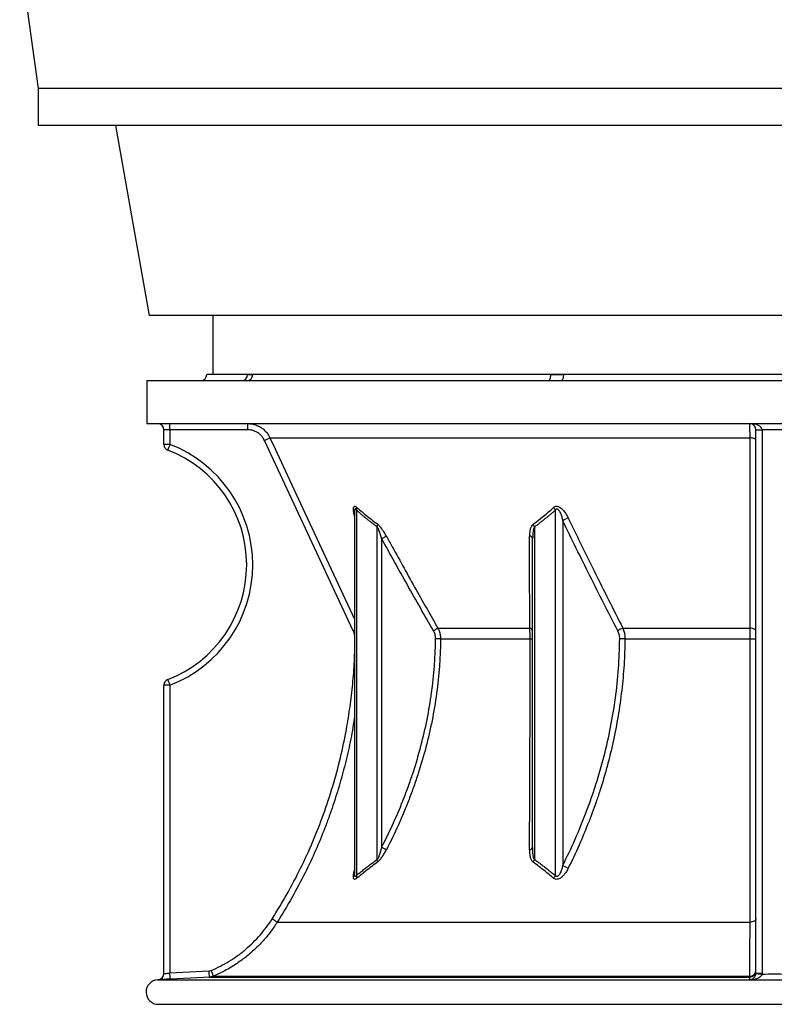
# Model space of a CAD drawing. Header units: millimetres. Extents: x 2079 to 3309, y 561 to 4041.
# Tile 1 of 8: x 2079 to 2694, y 561 to 1363. Entities that reach past the tile are written whole.
import ezdxf

# ---------------------------------------------------------------- set-up
doc = ezdxf.new("R2010")
doc.units = ezdxf.units.MM

msp = doc.modelspace()

# ---------------------------------------------------------------- linework, layer by layer
at = {"color": 7, "linetype": 'Continuous', "lineweight": 25}
for p, q in [((2078.53, 1416.67), (2093.53, 1306.67)), ((2093.53, 1306.67), (2093.53, 1276.67)), ((3293.53, 1306.67), (2093.53, 1306.67)), ((3293.53, 1276.67), (2093.53, 1276.67)), ((2156.72, 1276.67), (2184.03, 1121.78)), ((3203.03, 1121.78), (2184.03, 1121.78)), ((2236.03, 1121.78), (2236.03, 1073.78)), ((2182.03, 1068.78), (2182.03, 1033.78)), ((2182.03, 1068.78), (3205.03, 1068.78)), ((2264.13, 1073.78), (2231.03, 1073.78)), ((2268.4, 1073.78), (2264.13, 1073.78)), ((2511.39, 1073.78), (2268.4, 1073.78)), ((2521.71, 1073.78), (2511.39, 1073.78)), ((2865.34, 1073.78), (2521.71, 1073.78)), ((2182.03, 1033.78), (3205.03, 1033.78)), ((2200.96, 1028.78), (2196.03, 1028.78)), ((2196.03, 1016.86), (2196.03, 1028.78)), ((2200.96, 1028.78), (2200.96, 1016.86)), ((2264.43, 1028.78), (2200.96, 1028.78)), ((2678.53, 1028.78), (2683.53, 1028.78)), ((2678.53, 586.15), (2678.53, 1028.78)), ((2703.53, 1028.78), (2683.53, 1028.78)), ((2683.53, 1028.78), (2683.53, 586.15)), ((2350.43, 865.03), (2278.03, 1020.12)), ((2282.49, 1022.23), (2673.74, 1022.23)), ((2200.96, 1016.86), (2196.03, 1016.86)), ((2352.93, 963.38), (2352.93, 665.73)), ((2515.09, 665.73), (2515.09, 963.38)), ((2351.46, 961.97), (2351.46, 667.12)), ((2351.5, 961.87), (2351.5, 962.1)), ((2521.12, 954.66), (2521.12, 673.91)), ((2369.96, 678.82), (2369.96, 949.65)), ((2498.05, 949.65), (2498.05, 678.82)), ((2373.5, 940.07), (2373.5, 688.68)), ((2496.58, 688.68), (2496.58, 940.07)), ((2419.42, 867.14), (2494.25, 867.14)), ((2570.11, 867.14), (2673.79, 867.14)), ((2421.53, 858.51), (2494.54, 858.51)), ((2571.82, 858.51), (2673.82, 858.51)), ((2200.96, 820.71), (2196.03, 820.71)), ((2196.03, 585.78), (2196.03, 820.71)), ((2200.96, 820.71), (2200.96, 586.29)), ((2288.44, 627.66), (2673.73, 627.66)), ((2200.96, 586.29), (2232.92, 587.96)), ((2678.51, 585.8), (2678.53, 586.15)), ((2678.53, 586.15), (2683.53, 586.15)), ((2683.53, 586.15), (2683.5, 585.46)), ((2191.29, 580.78), (2191, 580.77)), ((2236.47, 583.74), (2233.11, 582.97)), ((2233.11, 582.97), (2673.54, 582.97)), ((2236.47, 583.74), (2673.61, 583.74)), ((2673.57, 580.52), (2673.54, 580.77)), ((2192.03, 560.78), (3195.03, 560.78))]:
    msp.add_line(p, q, dxfattribs=at)
at = {"color": 1, "linetype": 'Continuous', "lineweight": 25}
for p, q in [((2191, 580.77), (2673.54, 580.77)), ((2191.48, 560.78), (3195.57, 560.78))]:
    msp.add_line(p, q, dxfattribs=at)
at = {"color": 7, "linetype": 'Continuous', "lineweight": 25, "flags": 128}
for points in [[(2509.42, 1068.78), (2509.8, 1068.88), (2510.17, 1069.16), (2510.51, 1069.62), (2510.81, 1070.25), (2511.05, 1071), (2511.24, 1071.87), (2511.35, 1072.81), (2511.39, 1073.78)], [(2521.71, 1073.78), (2521.68, 1072.81), (2521.57, 1071.87), (2521.4, 1071), (2521.17, 1070.25), (2520.89, 1069.62), (2520.56, 1069.16), (2520.22, 1068.88), (2519.85, 1068.78)], [(2678.53, 1020.12), (2678.44, 1020.52), (2678.17, 1020.91), (2677.73, 1021.27), (2677.14, 1021.58), (2676.42, 1021.85), (2675.59, 1022.05), (2674.69, 1022.18), (2673.74, 1022.23)], [(2673.79, 867.14), (2673.79, 876.2), (2673.78, 912.44), (2673.74, 1022.23)], [(2373.5, 940.07), (2374.08, 940.39), (2374.65, 940.71), (2375.2, 941.01), (2375.72, 941.3), (2376.2, 941.56), (2376.64, 941.8), (2377.01, 942.01), (2377.33, 942.18)], [(2419.42, 867.14), (2419.1, 866.96), (2418.73, 866.74), (2418.31, 866.5), (2417.85, 866.23), (2417.35, 865.95), (2416.83, 865.65), (2416.3, 865.34), (2415.75, 865.03)], [(2678.53, 865.03), (2678.44, 865.43), (2678.17, 865.81), (2677.74, 866.17), (2677.15, 866.48), (2676.44, 866.75), (2675.62, 866.95), (2674.73, 867.08), (2673.79, 867.14)], [(2421.53, 858.51), (2421.15, 858.51), (2420.73, 858.51), (2420.26, 858.52), (2419.75, 858.53), (2419.22, 858.53), (2418.65, 858.54), (2418.08, 858.54), (2417.49, 858.55)], [(2571.82, 858.51), (2571.29, 858.51), (2570.75, 858.51), (2570.19, 858.52), (2569.63, 858.53), (2569.08, 858.53), (2568.54, 858.54), (2568.01, 858.54), (2567.52, 858.55)], [(2377.37, 686.67), (2377.05, 686.83), (2376.67, 687.03), (2376.23, 687.26), (2375.74, 687.51), (2375.22, 687.78), (2374.66, 688.07), (2374.08, 688.37), (2373.5, 688.68)], [(2678.53, 630.34), (2678.44, 629.83), (2678.17, 629.34), (2677.73, 628.89), (2677.13, 628.49), (2676.41, 628.15), (2675.58, 627.9), (2674.68, 627.73), (2673.73, 627.66)], [(2678.51, 585.8), (2678.61, 585.8), (2678.9, 585.78), (2679.36, 585.74), (2679.98, 585.7), (2680.74, 585.65), (2681.6, 585.59), (2682.53, 585.53), (2683.5, 585.46)], [(2233.11, 582.97), (2223.12, 582.44), (2201.15, 581.29)], [(2673.54, 580.77), (2673.54, 581.15), (2673.54, 582.97)]]:
    msp.add_lwpolyline(points, dxfattribs=at)
at = {"color": 1, "linetype": 'Continuous', "lineweight": 25, "flags": 128}
for points in [[(2282.49, 1022.23), (2286.72, 1013.17), (2303.64, 976.93), (2351.46, 874.48)], [(2351.46, 865.51), (2351.28, 865.43), (2350.43, 865.03)]]:
    msp.add_lwpolyline(points, dxfattribs=at)
at = {"color": 7, "linetype": 'Continuous', "lineweight": 25}
for centre, radius, start, end in [((2226.03, 1073.78), 5, 270, 0), ((2259.3, 1073.61), 4.83, 272.20491, 2.04613), ((2263.6, 1073.59), 4.81, 272.51355, 2.30944), ((2191.03, 1028.78), 5, 0, 90), ((2111.37, 1030.03), 89.6, 359.20102, 2.39919), ((2174.84, 1030.03), 89.6, 359.20102, 2.39919), ((2673.53, 1028.78), 5, 0, 90), ((2185.44, 1221.3), 221.47, 294.71358, 295.99036), ((2201.03, 1016.86), 5, 180, 249.07517), ((2289.42, 981.7), 95.19, 158.32864, 161.32374), ((2163.53, 918.78), 100, 290.92483, 69.07517), ((2163.46, 918.78), 105, 290.92483, 69.07517), ((2348.54, 965.47), 4.86, 334.57645, 0.3235), ((2507.94, 960.12), 7.85, 24.52574, 43.17175), ((2531.32, 938.79), 18.86, 107.5881, 122.7316), ((2365.02, 951.52), 5.28, 339.28752, 2.65404), ((2490.89, 947.04), 7.62, 20.05048, 38.31645), ((2493.79, 939.29), 2.91, 15.6688, 85.73247), ((2493.88, 864.38), 2.78, 13.35706, 82.3626), ((2576.25, 849.94), 18.27, 109.65837, 124.30674), ((2494.86, 889.89), 31.39, 269.40224, 273.14212), ((2674.95, 985.04), 126.54, 269.48761, 271.61938), ((2201.03, 820.71), 5, 110.92483, 180), ((2289.4, 855.85), 95.17, 198.67606, 201.6718), ((2493.86, 689.51), 2.85, 273.32635, 342.95116), ((2365.02, 676.96), 5.29, 357.19644, 20.63313), ((2490.88, 681.42), 7.62, 321.70311, 340.03184), ((2531.29, 689.15), 18.32, 236.28371, 251.92394), ((2348.44, 663.76), 4.9, 356.41805, 23.639), ((2507.89, 668.73), 7.79, 317.42717, 337.35778), ((2191.78, 482.6), 174.32, 56.32185, 57.9455), ((2191.03, 585.78), 5, 272.9864, 360), ((2191.03, 585.78), 5, 295.37631, 0), ((2111.26, 580.34), 89.89, 0.60728, 3.7925), ((2143.19, 582.01), 89.93, 0.60749, 3.7916), ((2144.07, 548.87), 98.76, 20.67546, 23.56096), ((2673.53, 587.96), 5, 270.09083, 359.96089), ((2673.72, 588.55), 4.81, 268.6734, 357.61807), ((2191.53, 570.78), 10, 93, 269.75722), ((2673.53, 585.78), 5.01, 270.11924, 279.36339), ((2674.41, 579.37), 1.47, 61.34493, 92.83338), ((2192.03, 688.78), 128, 269.75722, 270)]:
    msp.add_arc(centre, radius, start, end, dxfattribs=at)
at = {"color": 1, "linetype": 'Continuous', "lineweight": 25}
msp.add_arc((2191.03, 585.78), 5, 272.99999, 295.37631, dxfattribs=at)
at = {"color": 7, "linetype": 'Continuous', "lineweight": 25}
msp.add_ellipse((2673.53, 1028.78), major_axis=(10, 0), ratio=0.5, start_param=0, end_param=1.570796, dxfattribs=at)
for points, knots in [([(2264.13, 1073.78), (2265.32, 1073.75), (2266.72, 1073.71), (2268.19, 1073.77), (2268.4, 1073.78)], [0, 0, 0, 0, 0.853464, 1, 1, 1, 1]), ([(2511.39, 1073.78), (2514.32, 1073.75), (2517.75, 1073.71), (2521.2, 1073.77), (2521.71, 1073.78)], [0, 0, 0, 0, 0.853463, 1, 1, 1, 1]), ([(2264.36, 1033.78), (2265.47, 1033.73), (2267.72, 1033.62), (2270.99, 1032.75), (2274.09, 1031.36), (2276.9, 1029.49), (2279.37, 1027.14), (2281.23, 1024.69), (2282.12, 1022.96), (2282.49, 1022.23)], [0, 0, 0, 0, 0.146682, 0.297619, 0.444313, 0.595265, 0.74192, 0.892836, 1, 1, 1, 1]), ([(2278.03, 1020.12), (2277.75, 1020.66), (2277.09, 1021.96), (2275.69, 1023.79), (2273.86, 1025.55), (2271.74, 1026.96), (2269.42, 1028), (2266.96, 1028.66), (2265.27, 1028.74), (2264.43, 1028.78)], [0, 0, 0, 0, 0.10715, 0.255922, 0.404695, 0.553522, 0.702351, 0.851175, 1, 1, 1, 1]), ([(2673.74, 1022.23), (2673.74, 1023.22), (2673.73, 1025.21), (2673.7, 1027.8), (2673.67, 1030.03), (2673.63, 1031.78), (2673.59, 1033.02), (2673.56, 1033.68), (2673.54, 1033.75), (2673.53, 1033.78)], [0, 0, 0, 0, 0.146516, 0.29728, 0.44377, 0.594501, 0.741091, 0.891928, 1, 1, 1, 1]), ([(2369.96, 949.65), (2369.61, 949.91), (2368.9, 950.42), (2367.85, 951.19), (2366.79, 951.98), (2365.73, 952.78), (2364.67, 953.6), (2363.6, 954.42), (2362.54, 955.26), (2361.48, 956.12), (2360.41, 956.98), (2359.35, 957.86), (2358.28, 958.75), (2357.21, 959.65), (2356.14, 960.56), (2355.07, 961.49), (2354, 962.43), (2353.28, 963.07), (2352.93, 963.38)], [0, 0, 0, 0, 0.060487, 0.121232, 0.182237, 0.243505, 0.305037, 0.366837, 0.428906, 0.491247, 0.553861, 0.616751, 0.679919, 0.743367, 0.807097, 0.871111, 0.935412, 1, 1, 1, 1]), ([(2353.4, 965.5), (2356.14, 963.03), (2358.92, 960.64), (2364.55, 956.06), (2367.4, 953.86), (2370.3, 951.77)], [0, 0, 0, 0, 0.5, 0.5, 1, 1, 1, 1]), ([(2515.09, 963.38), (2514.73, 963.07), (2514.01, 962.43), (2512.94, 961.49), (2511.87, 960.56), (2510.8, 959.65), (2509.73, 958.75), (2508.67, 957.86), (2507.6, 956.98), (2506.53, 956.12), (2505.47, 955.26), (2504.41, 954.42), (2503.34, 953.6), (2502.28, 952.78), (2501.22, 951.98), (2500.17, 951.19), (2499.11, 950.42), (2498.4, 949.91), (2498.05, 949.65)], [0, 0, 0, 0, 0.064588, 0.128889, 0.192903, 0.256633, 0.320081, 0.383249, 0.446139, 0.508753, 0.571094, 0.633163, 0.694963, 0.756495, 0.817763, 0.878768, 0.939513, 1, 1, 1, 1]), ([(2513.67, 965.5), (2514.03, 965.78), (2514.77, 966.34), (2516.21, 966.57), (2517.81, 966.2), (2519.78, 965.06), (2521.84, 962.97), (2523.78, 960.26), (2524.95, 958.14), (2525.52, 956.97), (2525.62, 956.77)], [0, 0, 0, 0, 0.0966178, 0.1938229, 0.2786763, 0.3918532, 0.5794966, 0.7706461, 0.9623077, 1, 1, 1, 1]), ([(2515.09, 963.38), (2515.21, 963.6), (2515.34, 963.8), (2515.6, 964.06), (2515.69, 964.14), (2515.89, 964.27), (2516, 964.31), (2516.24, 964.37), (2516.36, 964.37), (2516.61, 964.32), (2516.74, 964.28), (2516.97, 964.16), (2517.08, 964.08), (2517.29, 963.91), (2517.39, 963.82), (2517.67, 963.52), (2517.83, 963.3), (2518.15, 962.85), (2518.29, 962.62), (2518.69, 961.9), (2518.92, 961.41), (2519.36, 960.4), (2519.56, 959.89), (2519.92, 958.86), (2520.1, 958.34), (2520.58, 956.77), (2520.86, 955.72), (2521.12, 954.66)], [0, 0, 0, 0, 0.0625, 0.0625, 0.09375, 0.09375, 0.125, 0.125, 0.15625, 0.15625, 0.1875, 0.1875, 0.21875, 0.21875, 0.25, 0.25, 0.3125, 0.3125, 0.375, 0.375, 0.5, 0.5, 0.625, 0.625, 0.75, 0.75, 1, 1, 1, 1]), ([(2565.96, 865.03), (2558.3, 879.84), (2550.75, 894.73), (2535.82, 924.61), (2528.43, 939.61), (2521.12, 954.66)], [0, 0, 0, 0, 0.5, 0.5, 1, 1, 1, 1]), ([(2525.62, 956.77), (2527.03, 953.86), (2534.06, 939.32), (2548.72, 909.33), (2562.33, 882.49), (2570.11, 867.14)], [0, 0, 0, 0, 0.096711, 0.483557, 1, 1, 1, 1]), ([(2373.5, 940.07), (2373.21, 941.1), (2372.56, 943.37), (2371.54, 946.36), (2370.63, 948.58), (2370.1, 949.43), (2369.96, 949.65)], [0, 0, 0, 0, 0.306889, 0.678123, 0.917786, 1, 1, 1, 1]), ([(2377.33, 942.18), (2376.75, 943.22), (2375.43, 945.55), (2373.35, 948.61), (2371.51, 950.8), (2370.56, 951.55), (2370.3, 951.77)], [0, 0, 0, 0, 0.284647, 0.643358, 0.899224, 1, 1, 1, 1]), ([(2496.87, 951.77), (2496.37, 951.26), (2495.36, 950.23), (2494.56, 947.89), (2494.07, 945.2), (2494.03, 943.2), (2494, 942.18)], [0, 0, 0, 0, 0.217418, 0.446791, 0.720936, 1, 1, 1, 1]), ([(2498.05, 949.65), (2497.8, 949.13), (2497.24, 947.97), (2496.71, 944.73), (2496.64, 942.03), (2496.58, 940.07)], [0, 0, 0, 0, 0.1874369, 0.4128108, 1, 1, 1, 1]), ([(2415.75, 865.03), (2408.62, 877.48), (2394.36, 902.4), (2380.45, 927.51), (2373.5, 940.07)], [0, 0, 0, 0, 0.499976, 1, 1, 1, 1]), ([(2377.33, 942.18), (2378.94, 939.26), (2386.97, 924.66), (2400.91, 899.59), (2413.47, 877.58), (2419.42, 867.14)], [0, 0, 0, 0, 0.116222, 0.581113, 1, 1, 1, 1]), ([(2494.25, 867.14), (2494.24, 870.03), (2494.19, 884.49), (2494.1, 909.47), (2494.04, 931.67), (2494, 942.18)], [0, 0, 0, 0, 0.116222, 0.581114, 1, 1, 1, 1]), ([(2419.42, 867.14), (2419.88, 866.14), (2420.73, 864.3), (2421.42, 861.36), (2421.49, 859.47), (2421.53, 858.51)], [0, 0, 0, 0, 0.366145, 0.67901, 1, 1, 1, 1]), ([(2494.54, 858.51), (2494.53, 859.61), (2494.52, 861.66), (2494.41, 864.57), (2494.3, 866.28), (2494.25, 867.14)], [0, 0, 0, 0, 0.370502, 0.681439, 1, 1, 1, 1]), ([(2570.11, 867.14), (2570.5, 866.1), (2571.19, 864.23), (2571.74, 861.29), (2571.79, 859.44), (2571.82, 858.51)], [0, 0, 0, 0, 0.383659, 0.687919, 1, 1, 1, 1]), ([(2673.82, 858.51), (2673.82, 859.61), (2673.82, 861.86), (2673.81, 864.76), (2673.79, 866.47), (2673.79, 867.14)], [0, 0, 0, 0, 0.372687, 0.756166, 1, 1, 1, 1]), ([(2373.5, 688.68), (2380.34, 701.87), (2386.47, 715.38), (2393.21, 732.68), (2394.51, 736.17), (2397.01, 743.15), (2398.2, 746.65), (2401.63, 757.18), (2403.71, 764.24), (2409.31, 785.54), (2412.2, 799.9), (2416.21, 828.96), (2417.32, 843.67), (2417.49, 858.55)], [0, 0, 0, 0, 0.25, 0.25, 0.3125, 0.3125, 0.375, 0.375, 0.5, 0.5, 0.75, 0.75, 1, 1, 1, 1]), ([(2421.53, 858.51), (2421.36, 843.46), (2420.24, 828.6), (2416.23, 799.21), (2413.34, 784.69), (2407.72, 763.15), (2405.63, 756.01), (2402.19, 745.35), (2400.99, 741.81), (2398.49, 734.75), (2397.19, 731.23), (2394.48, 724.22), (2393.08, 720.74), (2390.18, 713.81), (2388.69, 710.37), (2384.07, 700.11), (2380.81, 693.35), (2377.37, 686.67)], [0, 0, 0, 0, 0.25, 0.25, 0.5, 0.5, 0.625, 0.625, 0.6875, 0.6875, 0.75, 0.75, 0.8125, 0.8125, 0.875, 0.875, 1, 1, 1, 1]), ([(2417.49, 858.55), (2417.5, 859.69), (2417.36, 860.8), (2416.92, 862.44), (2416.73, 862.98), (2416.29, 864.02), (2416.04, 864.53), (2415.75, 865.03)], [0, 0, 0, 0, 0.5, 0.5, 0.75, 0.75, 1, 1, 1, 1]), ([(2494.03, 686.67), (2494.1, 699.98), (2494.17, 713.61), (2494.25, 731.06), (2494.26, 734.57), (2494.29, 741.62), (2494.3, 745.17), (2494.33, 752.29), (2494.34, 755.87), (2494.37, 763.05), (2494.38, 766.65), (2494.44, 784.7), (2494.47, 799.27), (2494.52, 828.68), (2494.53, 843.52), (2494.54, 858.51)], [0, 0, 0, 0, 0.25, 0.25, 0.3125, 0.3125, 0.375, 0.375, 0.4375, 0.4375, 0.5, 0.5, 0.75, 0.75, 1, 1, 1, 1]), ([(2521.12, 673.91), (2528.23, 688.01), (2534.64, 702.49), (2541.71, 721.11), (2543.07, 724.86), (2545.05, 730.53), (2545.7, 732.42), (2546.96, 736.23), (2547.59, 738.14), (2550.62, 747.69), (2552.84, 755.39), (2558.8, 778.62), (2561.89, 794.3), (2566.16, 826.1), (2567.35, 842.21), (2567.52, 858.55)], [0, 0, 0, 0, 0.25, 0.25, 0.3125, 0.3125, 0.34375, 0.34375, 0.375, 0.375, 0.5, 0.5, 0.75, 0.75, 1, 1, 1, 1]), ([(2571.82, 858.51), (2571.64, 851.49), (2571.28, 837.43), (2569.31, 816.42), (2566.37, 795.53), (2562.37, 774.87), (2557.41, 754.54), (2552.55, 738.17), (2547.32, 722.58), (2541.79, 707.72), (2534.27, 689.71), (2528.58, 677.9), (2525.61, 671.74)], [0, 0, 0, 0, 0.107177, 0.214699, 0.322431, 0.430203, 0.537816, 0.645053, 0.69443, 0.793309, 0.892191, 1, 1, 1, 1]), ([(2567.52, 858.55), (2567.53, 859.69), (2567.4, 860.81), (2567, 862.45), (2566.83, 862.99), (2566.44, 864.03), (2566.21, 864.54), (2565.96, 865.03)], [0, 0, 0, 0, 0.5, 0.5, 0.75, 0.75, 1, 1, 1, 1]), ([(2673.73, 627.66), (2673.74, 634.14), (2673.75, 647.1), (2673.76, 667.32), (2673.77, 688.05), (2673.78, 709.27), (2673.79, 730.87), (2673.8, 748.94), (2673.8, 766.77), (2673.81, 784.34), (2673.81, 804.35), (2673.82, 823.2), (2673.82, 840.83), (2673.82, 852.62), (2673.82, 858.51)], [0, 0, 0, 0, 0.09344, 0.187134, 0.280957, 0.374779, 0.468472, 0.561912, 0.605999, 0.694301, 0.782603, 0.855059, 0.927544, 1, 1, 1, 1]), ([(2373.5, 688.68), (2373.27, 687.81), (2373.04, 686.95), (2372.55, 685.24), (2372.29, 684.39), (2371.73, 682.71), (2371.43, 681.88), (2370.93, 680.66), (2370.76, 680.26), (2370.48, 679.69), (2370.38, 679.51), (2370.18, 679.15), (2370.07, 678.98), (2369.96, 678.82)], [0, 0, 0, 0, 0.25, 0.25, 0.5, 0.5, 0.75, 0.75, 0.875, 0.875, 0.9375, 0.9375, 1, 1, 1, 1]), ([(2370.3, 676.7), (2370.64, 676.95), (2370.98, 677.25), (2371.65, 677.91), (2371.98, 678.28), (2372.63, 679.05), (2372.94, 679.45), (2373.56, 680.29), (2373.87, 680.72), (2374.75, 682.03), (2375.3, 682.93), (2376.37, 684.78), (2376.88, 685.71), (2377.37, 686.67)], [0, 0, 0, 0, 0.125, 0.125, 0.25, 0.25, 0.375, 0.375, 0.5, 0.5, 0.75, 0.75, 1, 1, 1, 1]), ([(2494.03, 686.67), (2494.02, 685.72), (2494.05, 684.77), (2494.21, 682.92), (2494.33, 682.02), (2494.62, 680.71), (2494.73, 680.28), (2495, 679.45), (2495.16, 679.05), (2495.53, 678.28), (2495.74, 677.92), (2496.24, 677.25), (2496.53, 676.94), (2496.87, 676.7)], [0, 0, 0, 0, 0.25, 0.25, 0.5, 0.5, 0.625, 0.625, 0.75, 0.75, 0.875, 0.875, 1, 1, 1, 1]), ([(2498.05, 678.82), (2497.91, 679.07), (2497.39, 679.98), (2496.92, 682.27), (2496.62, 685.32), (2496.6, 687.63), (2496.58, 688.68)], [0, 0, 0, 0, 0.093004, 0.330363, 0.695895, 1, 1, 1, 1]), ([(2352.93, 665.73), (2353.43, 666.13), (2354.42, 666.94), (2355.9, 668.14), (2357.38, 669.31), (2358.83, 670.46), (2360.27, 671.58), (2361.7, 672.69), (2363.11, 673.77), (2364.51, 674.82), (2365.89, 675.86), (2367.26, 676.87), (2368.62, 677.85), (2369.52, 678.5), (2369.96, 678.82)], [0, 0, 0, 0, 0.0892, 0.177327, 0.264384, 0.350372, 0.435292, 0.519147, 0.601938, 0.683667, 0.764335, 0.843946, 0.9225, 1, 1, 1, 1]), ([(2370.3, 676.7), (2367.06, 674.29), (2361.35, 670.03), (2355.76, 665.45), (2353.33, 663.45)], [0, 0, 0, 0, 0.565694, 1, 1, 1, 1]), ([(2513.63, 663.45), (2511.23, 665.45), (2505.72, 670.03), (2500.06, 674.29), (2496.87, 676.7)], [0, 0, 0, 0, 0.434305, 1, 1, 1, 1]), ([(2498.05, 678.82), (2498.46, 678.52), (2499.29, 677.93), (2500.54, 677.02), (2501.8, 676.09), (2503.07, 675.14), (2504.36, 674.18), (2505.66, 673.19), (2506.97, 672.18), (2508.29, 671.15), (2509.63, 670.11), (2510.97, 669.04), (2512.33, 667.95), (2513.71, 666.85), (2514.62, 666.1), (2515.09, 665.73)], [0, 0, 0, 0, 0.071501, 0.143901, 0.217199, 0.2914, 0.366503, 0.44251, 0.519423, 0.597243, 0.675972, 0.755611, 0.836161, 0.917624, 1, 1, 1, 1]), ([(2521.12, 673.91), (2520.87, 672.91), (2520.59, 671.91), (2520.1, 670.43), (2519.93, 669.93), (2519.56, 668.96), (2519.36, 668.47), (2518.91, 667.52), (2518.67, 667.06), (2518.26, 666.38), (2518.11, 666.17), (2517.8, 665.76), (2517.63, 665.56), (2517.25, 665.21), (2517.04, 665.05), (2516.69, 664.9), (2516.57, 664.86), (2516.34, 664.83), (2516.22, 664.83), (2515.99, 664.88), (2515.88, 664.93), (2515.69, 665.04), (2515.6, 665.11), (2515.35, 665.34), (2515.21, 665.52), (2515.09, 665.73)], [0, 0, 0, 0, 0.25, 0.25, 0.375, 0.375, 0.5, 0.5, 0.625, 0.625, 0.6875, 0.6875, 0.75, 0.75, 0.8125, 0.8125, 0.84375, 0.84375, 0.875, 0.875, 0.90625, 0.90625, 0.9375, 0.9375, 1, 1, 1, 1]), ([(2525.61, 671.74), (2525.11, 670.79), (2524.11, 668.9), (2522.32, 666.41), (2520.32, 664.33), (2518.35, 663.01), (2516.49, 662.49), (2515.05, 662.6), (2514.14, 663.04), (2513.73, 663.38), (2513.63, 663.45)], [0, 0, 0, 0, 0.191432, 0.382392, 0.536605, 0.691211, 0.786734, 0.882448, 0.973591, 1, 1, 1, 1]), ([(2234.6, 588.35), (2239.71, 590.5), (2244.61, 593.02), (2251.64, 597.34), (2253.93, 598.87), (2257.29, 601.3), (2258.4, 602.13), (2260.58, 603.84), (2261.65, 604.71), (2266.92, 609.17), (2270.82, 613.02), (2278.02, 621.26), (2281.31, 625.66), (2284.29, 630.34)], [0, 0, 0, 0, 0.25, 0.25, 0.375, 0.375, 0.4375, 0.4375, 0.5, 0.5, 0.75, 0.75, 1, 1, 1, 1]), ([(2288.44, 627.66), (2286.68, 625.04), (2283.16, 619.78), (2277.02, 612.42), (2270.25, 605.51), (2262.78, 599.08), (2254.64, 593.25), (2245.87, 587.99), (2239.61, 585.16), (2236.47, 583.74)], [0, 0, 0, 0, 0.137243, 0.274487, 0.41572, 0.556953, 0.701825, 0.850304, 1, 1, 1, 1]), ([(2673.61, 583.74), (2673.62, 585.04), (2673.63, 587.63), (2673.65, 592.47), (2673.67, 597.98), (2673.68, 604.28), (2673.7, 611.34), (2673.72, 619.11), (2673.73, 624.8), (2673.73, 627.66)], [0, 0, 0, 0, 0.137281, 0.274562, 0.415829, 0.557097, 0.70201, 0.850397, 1, 1, 1, 1]), ([(2196.03, 585.78), (2196.03, 585.78), (2196.06, 585.78), (2196.15, 585.79), (2196.19, 585.79), (2196.29, 585.8), (2196.34, 585.81), (2196.53, 585.83), (2196.68, 585.84), (2197.03, 585.88), (2197.24, 585.9), (2197.7, 585.95), (2197.95, 585.97), (2198.48, 586.03), (2198.77, 586.06), (2199.36, 586.12), (2199.67, 586.15), (2200.31, 586.22), (2200.63, 586.25), (2200.96, 586.29)], [0, 0, 0, 0, 0.125, 0.125, 0.1875, 0.1875, 0.25, 0.25, 0.375, 0.375, 0.5, 0.5, 0.625, 0.625, 0.75, 0.75, 0.875, 0.875, 1, 1, 1, 1]), ([(2674.34, 580.84), (2674.48, 580.87), (2674.61, 580.9), (2674.85, 580.98), (2674.96, 581.02), (2675.29, 581.16), (2675.5, 581.26), (2676.1, 581.61), (2676.49, 581.9), (2677.04, 582.44), (2677.22, 582.64), (2677.56, 583.09), (2677.73, 583.35), (2677.96, 583.77), (2678.03, 583.92), (2678.17, 584.24), (2678.23, 584.42), (2678.34, 584.78), (2678.39, 584.97), (2678.47, 585.38), (2678.5, 585.59), (2678.51, 585.8)], [0, 0, 0, 0, 0.0625, 0.0625, 0.125, 0.125, 0.25, 0.25, 0.5, 0.5, 0.625, 0.625, 0.75, 0.75, 0.8125, 0.8125, 0.875, 0.875, 0.9375, 0.9375, 1, 1, 1, 1]), ([(2683.5, 585.46), (2686.84, 585.47), (2693.53, 585.49), (2700.21, 585.47), (2703.55, 585.46)], [0, 0, 0, 0, 0.499999, 1, 1, 1, 1]), ([(2201.15, 581.29), (2200.45, 581.26), (2198.64, 581.16), (2195.87, 581.02), (2193.34, 580.89), (2191.62, 580.8), (2191.4, 580.79), (2191.29, 580.78)], [0, 0, 0, 0, 0.1344975, 0.3511861, 0.5675714, 0.7837948, 1, 1, 1, 1]), ([(2675.12, 580.66), (2674.86, 580.63), (2674.35, 580.58), (2673.84, 580.54), (2673.58, 580.52), (2673.57, 580.52)], [0, 0, 0, 0, 0.4937402, 0.9875803, 1, 1, 1, 1]), ([(2713.48, 580.52), (2706.83, 580.56), (2700.18, 580.58), (2686.87, 580.58), (2680.22, 580.56), (2673.57, 580.52)], [0, 0, 0, 0, 0.5, 0.5, 1, 1, 1, 1]), ([(2683.5, 585.46), (2683.43, 585.15), (2683.3, 584.66), (2682.71, 583.73), (2681.35, 582.49), (2679.29, 581.55), (2677.09, 580.92), (2675.78, 580.74), (2675.12, 580.66)], [0, 0, 0, 0, 0.086197, 0.139572, 0.310122, 0.612488, 0.806405, 1, 1, 1, 1])]:
    msp.add_open_spline(points, degree=3, knots=knots, dxfattribs=at)
at = {"color": 1, "linetype": 'Continuous', "lineweight": 25}
for points, knots in [([(2351.46, 958.36), (2351.35, 958.8), (2350.98, 960.19), (2350.62, 962.26), (2350.44, 964.47), (2350.67, 965.9), (2351.27, 966.51), (2352.01, 966.47), (2352.76, 966.05), (2353.22, 965.65), (2353.4, 965.5)], [0, 0, 0, 0, 0.095038, 0.306792, 0.480047, 0.654326, 0.753038, 0.852125, 0.943999, 1, 1, 1, 1]), ([(2352.93, 963.38), (2352.84, 963.53), (2352.69, 963.79), (2352.46, 964.09), (2352.25, 964.29), (2352.05, 964.38), (2351.87, 964.33), (2351.73, 964.16), (2351.52, 963.57), (2351.45, 962.81), (2351.47, 962.16), (2351.47, 962.1)], [0, 0, 0, 0, 0.110627, 0.187719, 0.270118, 0.345217, 0.422873, 0.493184, 0.591428, 0.960477, 1, 1, 1, 1]), ([(2351.46, 861.8), (2351.42, 862.07), (2351.23, 863.19), (2350.77, 864.24), (2350.43, 865.03)], [0, 0, 0, 0, 0.2472522, 1, 1, 1, 1]), ([(2284.29, 630.34), (2288.41, 637.06), (2296.66, 650.5), (2307.66, 671.55), (2317.6, 693.23), (2326.35, 715.52), (2333.86, 738.29), (2340.11, 761.45), (2344.68, 783.13), (2347.91, 803.2), (2350.01, 821.59), (2351.19, 836), (2351.41, 844.26), (2351.46, 846.37)], [0, 0, 0, 0, 0.103294, 0.206588, 0.31114, 0.415692, 0.520401, 0.625191, 0.7299, 0.810703, 0.89158, 0.972457, 1, 1, 1, 1]), ([(2351.46, 795.53), (2351.02, 792.4), (2349.71, 783.09), (2346.5, 767.77), (2342.1, 749.57), (2336.87, 731.59), (2331.83, 716.6), (2326.14, 701.39), (2319.76, 685.96), (2310.82, 666.91), (2300.54, 647.36), (2292.48, 634.23), (2288.44, 627.66)], [0, 0, 0, 0, 0.052562, 0.156147, 0.259827, 0.363507, 0.467092, 0.522462, 0.633223, 0.744216, 0.87193, 1, 1, 1, 1]), ([(2353.33, 663.45), (2352.97, 663.18), (2352.24, 662.64), (2351.35, 662.47), (2350.71, 662.9), (2350.44, 663.86), (2350.43, 665.13), (2350.62, 666.8), (2350.96, 668.55), (2351.34, 669.89), (2351.46, 670.33)], [0, 0, 0, 0, 0.113813, 0.22797, 0.329826, 0.469347, 0.583609, 0.698153, 0.901626, 1, 1, 1, 1]), ([(2352.93, 665.73), (2352.75, 665.46), (2352.5, 665.08), (2352.15, 664.84), (2351.93, 664.82), (2351.77, 664.96), (2351.57, 665.37), (2351.46, 666.08), (2351.49, 666.79), (2351.5, 667.07)], [0, 0, 0, 0, 0.207026, 0.29792, 0.384762, 0.472142, 0.550498, 0.823605, 1, 1, 1, 1])]:
    msp.add_open_spline(points, degree=3, knots=knots, dxfattribs=at)
at = {"color": 7, "linetype": 'Continuous', "lineweight": 25}
for points in [[(2496.87, 951.77), (2502.62, 955.95), (2508.22, 960.56), (2513.67, 965.5)], [(2232.92, 587.96), (2233.5, 587.99), (2234.06, 588.12), (2234.6, 588.35)], [(2673.54, 582.97), (2673.55, 583), (2673.58, 583.16), (2673.6, 583.51), (2673.61, 583.74)], [(2674.34, 580.84), (2674.08, 580.76), (2673.83, 580.66), (2673.57, 580.52)]]:
    msp.add_open_spline(points, degree=3, dxfattribs=at)

doc.saveas('drawing.dxf')
